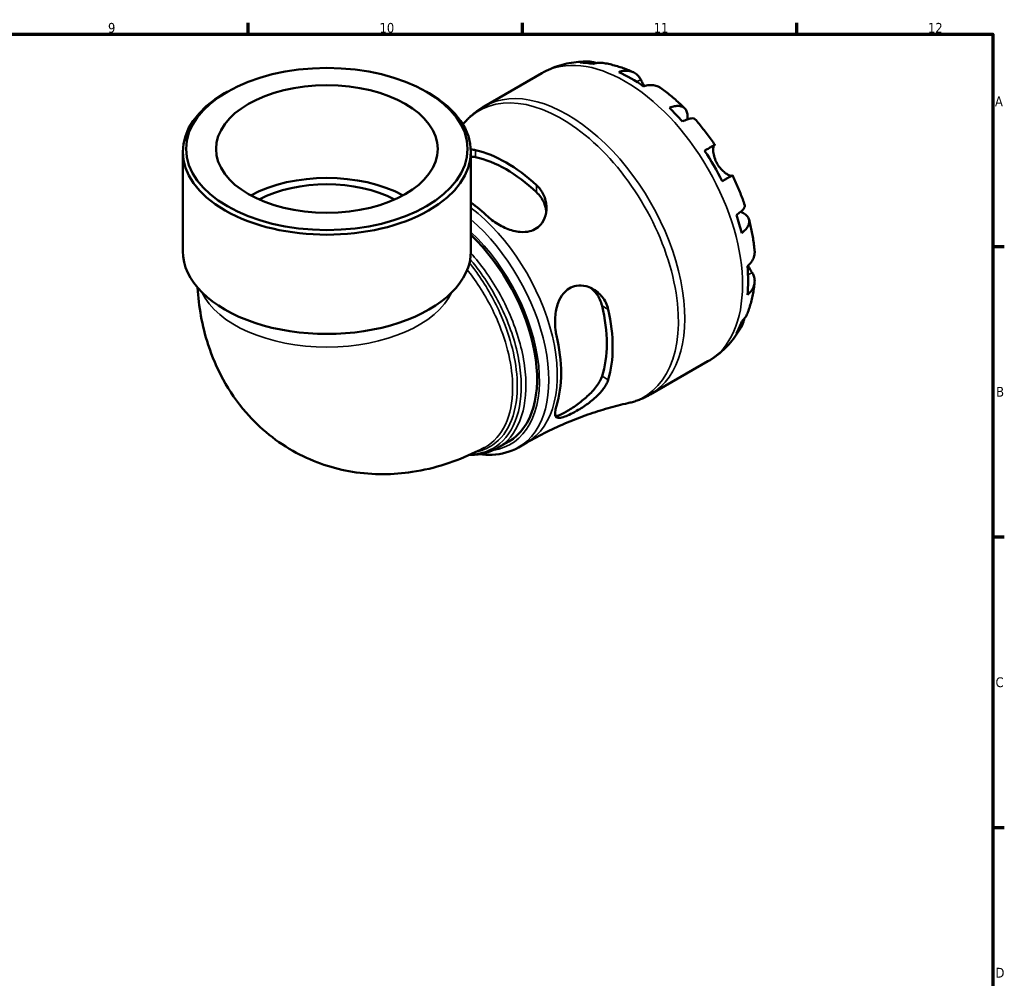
# Model space of a CAD drawing. Header units: millimetres. Extents: x 0 to 902, y 0 to 793.
# Tile 6 of 6: x 572 to 824, y 333 to 578. Entities that reach past the tile are written whole.
import ezdxf

# ---------------------------------------------------------------- set-up
doc = ezdxf.new("R2010")
doc.units = ezdxf.units.MM
for name, color, linetype, lineweight in [('Border (ISO)', 7, 'Continuous', 70), ('Visible (ISO)', 7, 'Continuous', 50), ('Visible Narrow (ISO)', 7, 'Continuous', 35)]:
    doc.layers.add(name, color=color, linetype=linetype, lineweight=lineweight)
doc.styles.add('Note Text (ISO)', font='tahoma.ttf')

# ---------------------------------------------------------------- blocks, each defined once
blk = doc.blocks.new('Borders Default Border')
at = {"layer": 'Border (ISO)'}
for p, q in [((630.75, 574), (630.75, 576.9)), ((700.83, 574), (700.83, 576.9)), ((770.92, 574), (770.92, 576.9)), ((821, 519.75), (823.9, 519.75)), ((821, 445.5), (823.9, 445.5)), ((821, 371.25), (823.9, 371.25))]:
    blk.add_line(p, q, dxfattribs=at)
at = {"layer": 'Border (ISO)', "flags": 128}
blk.add_lwpolyline([(20, 20), (20, 574), (821, 574), (821, 20), (20, 20)], dxfattribs=at)
at = {"layer": 'Border (ISO)', "color": 232, "true_color": 0xca0064, "char_height": 2.5, "attachment_point": 7, "style": 'Note Text (ISO)'}
for s, insert in [('9', (594.88, 574.35)), ('10', (664.29, 574.35)), ('11', (734.37, 574.4)), ('12', (804.46, 574.4)), ('A', (821.59, 555.62)), ('B', (821.89, 481.38)), ('C', (821.73, 407.08)), ('D', (821.73, 332.88))]:
    blk.add_mtext(s, dxfattribs=dict(at, insert=insert))

msp = doc.modelspace()

# ---------------------------------------------------------------- linework, layer by layer
at = {"layer": 'Visible (ISO)'}
for p, q in [((691.057, 555.571), (705.806, 564.065)), ((625.288, 559.268), (624.684, 558.918)), ((676.361, 559.268), (676.965, 558.918)), ((613.998, 518.596), (613.998, 543.981)), ((687.651, 518.596), (687.651, 543.981)), ((733.475, 481.911), (748.224, 490.405)), ((694.456, 468.27), (697.306, 469.911)), ((699.781, 468.394), (701.93, 469.631))]:
    msp.add_line(p, q, dxfattribs=at)
for centre, major_axis, ratio, start_param, end_param in [((728.606, 528.151), (-21.095, 36.633), 0.5780931, 5.8322823, 5.9525576), ((728.606, 528.151), (-21.095, 36.633), 0.5780931, 5.3930671, 5.6063746), ((650.824, 543.981), (-36.826, 0), 0.5758617, 5.5016397, 10.2063236), ((728.606, 528.151), (-21.095, 36.633), 0.5780931, 5.0468841, 5.1671594), ((696.62, 509.732), (19.226, -33.386), 0.5780931, 2.068577, 2.6476794), ((728.606, 528.151), (-21.095, 36.633), 0.5780931, 4.6076689, 4.8209764), ((696.62, 509.732), (18.165, -31.544), 0.5780931, 2.0511308, 2.6651256), ((650.824, 520.967), (-28.328, 0), 0.5758617, 3.9550779, 5.4697001), ((650.824, 520.967), (-25.495, 0), 0.5758617, 3.9669654, 5.4578126), ((684.246, 502.606), (-18.667, 32.415), 0.5780931, 5.2012383, 5.3706295), ((728.606, 528.151), (-21.095, 36.633), 0.5780931, 4.2614859, 4.3817613), ((679.915, 500.112), (17.391, -30.2), 0.5780931, 0, 2.0388007), ((650.824, 518.596), (-36.826, 0), 0.5758617, 0, 3.1415927), ((728.606, 528.151), (-21.095, 36.633), 0.5780931, 3.8222708, 4.0355783), ((696.62, 509.732), (18.165, -31.544), 0.5780931, 0.4803345, 1.0943293), ((696.62, 509.732), (19.226, -33.386), 0.5780931, 0.4977807, 1.076883), ((728.606, 528.151), (21.095, -36.633), 0.5780931, 0.3344951, 0.4547705), ((684.246, 502.606), (-18.667, 32.415), 0.5780931, 3.630442, 4.2274071)]:
    msp.add_ellipse(centre, major_axis=major_axis, ratio=ratio, start_param=start_param, end_param=end_param, dxfattribs=at)
for major_axis in [(35.976, 0), (28.328, 0)]:
    msp.add_ellipse((650.824, 544.676), major_axis=major_axis, ratio=0.5758617, dxfattribs=at)
for points, knots in [([(705.806, 564.065), (706.526, 564.479), (707.271, 564.852), (708.792, 565.51), (709.57, 565.795), (711.146, 566.274), (711.943, 566.469), (713.545, 566.771), (714.35, 566.878), (715.955, 567.011), (716.757, 567.036), (717.553, 567.024)], [5.49972085, 5.49972085, 5.49972085, 5.49972085, 5.56615501, 5.56615501, 5.63258916, 5.63258916, 5.69902332, 5.69902332, 5.76545747, 5.76545747, 5.83189163, 5.83189163, 5.83189163, 5.83189163]), ([(715.528, 566.759), (716.091, 566.918), (716.669, 567.002), (717.752, 567.039), (718.356, 566.991), (719.223, 566.805), (719.493, 566.731), (719.756, 566.643)], [0.21343366, 0.21343366, 0.21343366, 0.21343366, 0.41600999, 0.41600999, 0.62434849, 0.62434849, 0.71922, 0.71922, 0.71922, 0.71922]), ([(721.66, 566.633), (721.238, 566.705), (720.811, 566.729), (719.921, 566.687), (719.384, 566.599), (718.848, 566.437)], [6.10244735, 6.10244735, 6.10244735, 6.10244735, 6.26990562, 6.26990562, 6.47248196, 6.47248196, 6.47248196, 6.47248196]), ([(721.66, 566.633), (722.175, 566.544), (722.686, 566.441), (723.7, 566.208), (724.203, 566.079), (725.201, 565.794), (725.695, 565.64), (726.676, 565.308), (727.162, 565.13), (728.125, 564.753), (728.603, 564.553), (729.076, 564.343)], [5.94784428, 5.94784428, 5.94784428, 5.94784428, 5.99219972, 5.99219972, 6.03655517, 6.03655517, 6.08091061, 6.08091061, 6.12526605, 6.12526605, 6.16962149, 6.16962149, 6.16962149, 6.16962149]), ([(725.424, 564.347), (725.933, 564.519), (726.43, 564.624), (727.324, 564.709), (727.8, 564.694), (728.69, 564.516), (729.103, 564.354), (729.798, 563.948), (730.144, 563.666), (730.669, 563.055), (730.869, 562.755), (731.034, 562.441)], [0.21343841, 0.21343841, 0.21343841, 0.21343841, 0.41559978, 0.41559978, 0.62400044, 0.62400044, 0.8324011, 0.8324011, 1.04178819, 1.04178819, 1.20124236, 1.20124236, 1.20124236, 1.20124236]), ([(731.034, 562.441), (731.103, 562.31), (731.178, 562.168), (731.34, 561.868), (731.426, 561.709), (731.635, 561.334), (731.761, 561.114), (731.923, 560.838), (731.951, 560.791), (731.98, 560.744)], [-0.72877811, -0.72877811, -0.72877811, -0.72877811, -0.65864576, -0.65864576, -0.58948737, -0.58948737, -0.50282865, -0.50282865, -0.48506763, -0.48506763, -0.48506763, -0.48506763]), ([(736.096, 560.304), (736.003, 560.37), (735.908, 560.431), (735.467, 560.689), (735.054, 560.851), (734.164, 561.029), (733.688, 561.044), (732.794, 560.959), (732.297, 560.854), (731.788, 560.682)], [5.814227, 5.814227, 5.814227, 5.814227, 5.87111315, 5.87111315, 6.07951382, 6.07951382, 6.28791448, 6.28791448, 6.49007585, 6.49007585, 6.49007585, 6.49007585]), ([(736.096, 560.304), (736.532, 559.994), (736.964, 559.676), (737.819, 559.023), (738.242, 558.689), (739.079, 558.004), (739.493, 557.654), (740.312, 556.939), (740.717, 556.574), (741.519, 555.83), (741.915, 555.451), (742.306, 555.065)], [0.11624927, 0.11624927, 0.11624927, 0.11624927, 0.1612114, 0.1612114, 0.20617354, 0.20617354, 0.25113567, 0.25113567, 0.2960978, 0.2960978, 0.34105993, 0.34105993, 0.34105993, 0.34105993]), ([(686.267, 551.727), (686.544, 552.028), (686.83, 552.321), (687.42, 552.891), (687.723, 553.167), (688.348, 553.702), (688.668, 553.96), (689.325, 554.456), (689.662, 554.694), (690.349, 555.148), (690.7, 555.365), (691.057, 555.571)], [5.3197767, 5.3197767, 5.3197767, 5.3197767, 5.35576553, 5.35576553, 5.39175436, 5.39175436, 5.42774319, 5.42774319, 5.46373202, 5.46373202, 5.49972085, 5.49972085, 5.49972085, 5.49972085]), ([(738.365, 555.198), (738.849, 555.39), (739.307, 555.523), (740.109, 555.677), (740.523, 555.707), (741.264, 555.638), (741.59, 555.539), (742.111, 555.261), (742.352, 555.055), (742.724, 554.526), (742.854, 554.204), (743.003, 553.532), (743.034, 553.12), (742.998, 552.526), (742.984, 552.384), (742.966, 552.239)], [0.2134337, 0.2134337, 0.2134337, 0.2134337, 0.41601, 0.41601, 0.6243485, 0.6243485, 0.832687, 0.832687, 1.0415719, 1.0415719, 1.2504568, 1.2504568, 1.4601279, 1.4601279, 1.5239813, 1.5239813, 1.5239813, 1.5239813]), ([(744.916, 552.313), (744.84, 552.397), (744.735, 552.455), (744.441, 552.533), (744.203, 552.538), (743.615, 552.445), (743.266, 552.347), (742.56, 552.093), (742.141, 551.917), (741.684, 551.697)], [5.70165265, 5.70165265, 5.70165265, 5.70165265, 5.85322864, 5.85322864, 6.06156713, 6.06156713, 6.26990562, 6.26990562, 6.47248196, 6.47248196, 6.47248196, 6.47248196]), ([(744.916, 552.314), (745.281, 551.903), (745.64, 551.487), (746.35, 550.642), (746.7, 550.214), (747.388, 549.348), (747.728, 548.91), (748.395, 548.023), (748.724, 547.574), (749.37, 546.667), (749.687, 546.209), (749.998, 545.746)], [0.44390917, 0.44390917, 0.44390917, 0.44390917, 0.48833164, 0.48833164, 0.5327541, 0.5327541, 0.57717656, 0.57717656, 0.62159902, 0.62159902, 0.66602149, 0.66602149, 0.66602149, 0.66602149]), ([(747.372, 544.244), (747.808, 544.495), (748.193, 544.716), (748.825, 545.079), (749.124, 545.25), (749.592, 545.518), (749.76, 545.614), (749.962, 545.728), (750.013, 545.756), (749.98, 545.734), (749.926, 545.702), (749.841, 545.652)], [0.21343841, 0.21343841, 0.21343841, 0.21343841, 0.41559978, 0.41559978, 0.62400044, 0.62400044, 0.8324011, 0.8324011, 1.04178819, 1.04178819, 1.20124236, 1.20124236, 1.20124236, 1.20124236]), ([(749.841, 545.652), (749.819, 545.639), (749.798, 545.621), (749.734, 545.542), (749.694, 545.458), (749.625, 545.224), (749.598, 545.07), (749.561, 544.622), (749.563, 544.301), (749.644, 543.493), (749.738, 542.996), (750.064, 541.944), (750.298, 541.399), (750.595, 540.883)], [-0.72474413, -0.72474413, -0.72474413, -0.72474413, -0.68292689, -0.68292689, -0.58946764, -0.58946764, -0.49014387, -0.49014387, -0.34933517, -0.34933517, -0.17856496, -0.17856496, 0, 0, 0, 0]), ([(750.595, 540.883), (750.766, 540.588), (750.955, 540.305), (751.377, 539.755), (751.609, 539.493), (752.168, 538.937), (752.495, 538.668), (753.096, 538.247), (753.367, 538.094), (753.759, 537.918), (753.899, 537.87), (754.127, 537.821), (754.215, 537.818), (754.284, 537.835), (754.288, 537.836), (754.291, 537.837)], [0, 0, 0, 0, 0.10230486, 0.10230486, 0.2116531, 0.2116531, 0.35868741, 0.35868741, 0.49861539, 0.49861539, 0.59613895, 0.59613895, 0.69034298, 0.69034298, 0.69546075, 0.69546075, 0.69546075, 0.69546075]), ([(754.498, 537.952), (754.497, 537.953), (754.447, 537.925), (754.26, 537.819), (754.092, 537.723), (753.624, 537.456), (753.325, 537.284), (752.693, 536.922), (752.308, 536.7), (751.872, 536.45)], [5.6921627, 5.6921627, 5.6921627, 5.6921627, 5.87111315, 5.87111315, 6.07951382, 6.07951382, 6.28791448, 6.28791448, 6.49007585, 6.49007585, 6.49007585, 6.49007585]), ([(754.498, 537.952), (754.743, 537.451), (754.981, 536.947), (755.444, 535.934), (755.668, 535.425), (756.103, 534.403), (756.313, 533.89), (756.719, 532.86), (756.915, 532.343), (757.292, 531.306), (757.473, 530.786), (757.646, 530.265)], [0.90478121, 0.90478121, 0.90478121, 0.90478121, 0.94920516, 0.94920516, 0.9936291, 0.9936291, 1.03805305, 1.03805305, 1.082477, 1.082477, 1.12690095, 1.12690095, 1.12690095, 1.12690095]), ([(704.398, 535.438), (704.795, 535.073), (705.149, 534.673), (706.059, 533.413), (706.484, 532.484), (706.986, 530.479), (707.033, 529.397), (706.698, 527.445), (706.359, 526.565), (705.451, 525.262), (704.976, 524.788), (703.891, 524.064), (703.306, 523.808), (701.899, 523.453), (701.075, 523.404), (699.07, 523.573), (697.886, 523.893), (695.553, 524.847), (694.407, 525.496), (692.898, 526.592), (692.442, 526.966), (692.024, 527.355)], [-3.0690004, -3.0690004, -3.0690004, -3.0690004, -2.8925207, -2.8925207, -2.5497527, -2.5497527, -2.1788499, -2.1788499, -1.8462582, -1.8462582, -1.6052128, -1.6052128, -1.3815541, -1.3815541, -1.1106237, -1.1106237, -0.740086, -0.740086, -0.3511267, -0.3511267, -0.1649335, -0.1649335, -0.1649335, -0.1649335]), ([(704.398, 533.62), (705.208, 532.857), (705.889, 531.906), (706.633, 530.189), (706.825, 529.461), (706.91, 528.754)], [-1.38552734, -1.38552734, -1.38552734, -1.38552734, -1.02525645, -1.02525645, -0.77948326, -0.77948326, -0.77948326, -0.77948326]), ([(755.485, 527.793), (755.905, 528.078), (756.268, 528.35), (756.842, 528.832), (757.103, 529.083), (757.48, 529.542), (757.595, 529.749), (757.677, 530.04), (757.68, 530.159), (757.646, 530.265)], [0.21343366, 0.21343366, 0.21343366, 0.21343366, 0.41600999, 0.41600999, 0.62434849, 0.62434849, 0.83268698, 0.83268698, 0.98494747, 0.98494747, 0.98494747, 0.98494747]), ([(756.578, 528.611), (756.726, 528.55), (756.869, 528.486), (757.412, 528.217), (757.752, 527.986), (758.258, 527.524), (758.471, 527.252), (758.74, 526.67), (758.797, 526.36), (758.776, 525.773), (758.697, 525.443), (758.384, 524.77), (758.15, 524.429), (757.615, 523.814), (757.269, 523.485), (756.86, 523.163)], [5.1559849, 5.1559849, 5.1559849, 5.1559849, 5.2257877, 5.2257877, 5.4354588, 5.4354588, 5.6443437, 5.6443437, 5.8532286, 5.8532286, 6.0615671, 6.0615671, 6.2699056, 6.2699056, 6.472482, 6.472482, 6.472482, 6.472482]), ([(758.725, 526.629), (758.864, 526.097), (758.994, 525.564), (759.239, 524.498), (759.352, 523.964), (759.562, 522.897), (759.659, 522.363), (759.834, 521.296), (759.912, 520.762), (760.051, 519.695), (760.111, 519.162), (760.162, 518.629)], [1.22971803, 1.22971803, 1.22971803, 1.22971803, 1.27467611, 1.27467611, 1.31963419, 1.31963419, 1.36459227, 1.36459227, 1.40955035, 1.40955035, 1.45450843, 1.45450843, 1.45450843, 1.45450843]), ([(758.328, 514.715), (758.732, 515.068), (759.072, 515.444), (759.594, 516.173), (759.82, 516.592), (760.113, 517.448), (760.18, 517.885), (760.179, 518.397), (760.173, 518.512), (760.162, 518.629)], [0.21343841, 0.21343841, 0.21343841, 0.21343841, 0.41559978, 0.41559978, 0.62400044, 0.62400044, 0.8324011, 0.8324011, 0.89094993, 0.89094993, 0.89094993, 0.89094993]), ([(758.478, 514.849), (758.574, 514.676), (758.669, 514.508), (758.893, 514.125), (759.017, 513.917), (759.259, 513.521), (759.374, 513.337), (759.484, 513.162), (759.489, 513.154), (759.495, 513.145)], [-2.64714665, -2.64714665, -2.64714665, -2.64714665, -2.58338701, -2.58338701, -2.49547573, -2.49547573, -2.40310236, -2.40310236, -2.39831682, -2.39831682, -2.39831682, -2.39831682]), ([(759.495, 513.145), (759.684, 512.846), (759.843, 512.524), (760.107, 511.767), (760.178, 511.329), (760.18, 510.527), (760.113, 510.09), (759.82, 509.234), (759.594, 508.815), (759.072, 508.086), (758.732, 507.71), (758.328, 507.357)], [5.50227189, 5.50227189, 5.50227189, 5.50227189, 5.66172607, 5.66172607, 5.87111315, 5.87111315, 6.07951382, 6.07951382, 6.28791448, 6.28791448, 6.49007585, 6.49007585, 6.49007585, 6.49007585]), ([(617.795, 509.217), (618.077, 504.469), (618.884, 499.573), (622.41, 488.71), (625.516, 482.657), (633.702, 473.259), (638.098, 469.676), (647.556, 464.588), (652.504, 462.966), (662.662, 461.307), (667.832, 461.401), (678.537, 463.011), (683.883, 464.835), (689.515, 467.531), (690.3, 467.927), (691.071, 468.336)], [3.2078499, 3.2078499, 3.2078499, 3.2078499, 3.4478505, 3.4478505, 3.7323688, 3.7323688, 3.9456415, 3.9456415, 4.1435819, 4.1435819, 4.3597968, 4.3597968, 4.628528, 4.628528, 4.6728818, 4.6728818, 4.6728818, 4.6728818]), ([(709.526, 497.041), (709.425, 497.481), (709.343, 497.937), (709.144, 499.467), (709.111, 500.579), (709.286, 502.957), (709.532, 504.219), (710.294, 506.243), (710.733, 507.046), (711.725, 508.247), (712.221, 508.683), (713.336, 509.355), (713.94, 509.579), (715.393, 509.842), (716.242, 509.8), (718.15, 509.334), (719.184, 508.795), (720.915, 507.345), (721.626, 506.448), (722.39, 504.872), (722.593, 504.294), (722.728, 503.69)], [-3.0363587, -3.0363587, -3.0363587, -3.0363587, -2.8894148, -2.8894148, -2.5572647, -2.5572647, -2.1741009, -2.1741009, -1.879968, -1.879968, -1.6513063, -1.6513063, -1.4206595, -1.4206595, -1.1188799, -1.1188799, -0.7200228, -0.7200228, -0.3372352, -0.3372352, -0.1349692, -0.1349692, -0.1349692, -0.1349692]), ([(718.178, 509.223), (718.754, 508.792), (719.294, 508.257), (720.415, 506.746), (720.899, 505.679), (721.156, 504.596)], [3.49714685, 3.49714685, 3.49714685, 3.49714685, 3.74504994, 3.74504994, 4.10532083, 4.10532083, 4.10532083, 4.10532083]), ([(760.159, 510.525), (760.105, 510.01), (760.04, 509.496), (759.887, 508.473), (759.799, 507.963), (759.598, 506.947), (759.485, 506.441), (759.235, 505.435), (759.097, 504.935), (758.794, 503.94), (758.629, 503.445), (758.45, 502.955)], [1.68441091, 1.68441091, 1.68441091, 1.68441091, 1.7287646, 1.7287646, 1.77311828, 1.77311828, 1.81747196, 1.81747196, 1.86182565, 1.86182565, 1.90617933, 1.90617933, 1.90617933, 1.90617933]), ([(757.512, 501.302), (757.455, 501.018), (757.381, 500.734), (757.103, 499.879), (756.842, 499.333), (756.268, 498.416), (755.905, 497.959), (755.485, 497.552)], [5.96209639, 5.96209639, 5.96209639, 5.96209639, 6.06156713, 6.06156713, 6.26990562, 6.26990562, 6.47248196, 6.47248196, 6.47248196, 6.47248196]), ([(756.86, 500.598), (757.269, 500.98), (757.615, 501.4), (758.101, 502.155), (758.299, 502.545), (758.45, 502.955)], [0.21343366, 0.21343366, 0.21343366, 0.21343366, 0.41600999, 0.41600999, 0.58712471, 0.58712471, 0.58712471, 0.58712471]), ([(756.747, 499.202), (756.358, 498.497), (755.933, 497.807), (755.008, 496.466), (754.509, 495.815), (753.436, 494.563), (752.863, 493.962), (751.647, 492.824), (751.004, 492.286), (749.657, 491.287), (748.953, 490.825), (748.224, 490.405)], [2.02205028, 2.02205028, 2.02205028, 2.02205028, 2.08926586, 2.08926586, 2.15648145, 2.15648145, 2.22369703, 2.22369703, 2.29091262, 2.29091262, 2.3581282, 2.3581282, 2.3581282, 2.3581282]), ([(721.156, 486.61), (720.899, 485.821), (720.415, 484.927), (719.088, 483.146), (718.247, 482.256), (716.573, 480.726), (715.633, 479.969), (713.764, 478.619), (712.837, 478.023), (712.054, 477.572), (711.27, 477.12), (710.552, 476.769), (709.71, 476.491), (709.466, 476.441), (709.262, 476.432)], [-1.3855273, -1.3855273, -1.3855273, -1.3855273, -1.0252564, -1.0252564, -0.6649856, -0.6649856, -0.3324928, -0.3324928, 0, 0, 0, 0.3324928, 0.3324928, 0.5023996, 0.5023996, 0.5023996, 0.5023996]), ([(722.728, 485.704), (722.61, 485.314), (722.44, 484.914), (721.803, 483.726), (721.209, 482.938), (719.723, 481.353), (718.808, 480.558), (716.948, 479.159), (716.016, 478.542), (714.431, 477.598), (713.783, 477.244), (712.612, 476.663), (712.097, 476.435), (711.085, 476.06), (710.63, 475.945), (709.773, 475.895), (709.458, 476.043), (709.117, 476.701), (709.106, 477.229), (709.302, 478.271), (709.398, 478.646), (709.526, 479.054)], [-3.0690004, -3.0690004, -3.0690004, -3.0690004, -2.8925207, -2.8925207, -2.5497527, -2.5497527, -2.1788499, -2.1788499, -1.8462582, -1.8462582, -1.6052128, -1.6052128, -1.3815541, -1.3815541, -1.1106237, -1.1106237, -0.740086, -0.740086, -0.3511267, -0.3511267, -0.1649335, -0.1649335, -0.1649335, -0.1649335]), ([(733.475, 481.911), (733.117, 481.706), (732.754, 481.511), (732.016, 481.145), (731.641, 480.974), (730.882, 480.654), (730.498, 480.506), (729.723, 480.235), (729.331, 480.111), (728.542, 479.886), (728.145, 479.786), (727.746, 479.698)], [2.3581282, 2.3581282, 2.3581282, 2.3581282, 2.39411703, 2.39411703, 2.43010586, 2.43010586, 2.46609469, 2.46609469, 2.50208352, 2.50208352, 2.53807235, 2.53807235, 2.53807235, 2.53807235]), ([(701.93, 469.631), (703.609, 470.598), (705.317, 471.512), (708.769, 473.223), (710.512, 474.021), (714.007, 475.492), (715.759, 476.166), (719.244, 477.387), (720.977, 477.935), (724.4, 478.907), (726.09, 479.332), (727.746, 479.698)], [2.3581282, 2.3581282, 2.3581282, 2.3581282, 2.39411703, 2.39411703, 2.43010586, 2.43010586, 2.46609469, 2.46609469, 2.50208352, 2.50208352, 2.53807235, 2.53807235, 2.53807235, 2.53807235]), ([(694.456, 468.27), (693.435, 467.682), (692.332, 467.236), (690.013, 466.643), (688.798, 466.496), (687.468, 466.493), (687.387, 466.494), (687.305, 466.495)], [3.92893678, 3.92893678, 3.92893678, 3.92893678, 4.08889654, 4.08889654, 4.24885629, 4.24885629, 4.25926298, 4.25926298, 4.25926298, 4.25926298]), ([(699.781, 468.394), (697.778, 467.24), (695.483, 466.608), (692.012, 466.469), (690.945, 466.524), (689.863, 466.671)], [2.3581282, 2.3581282, 2.3581282, 2.3581282, 2.65215903, 2.65215903, 2.77810467, 2.77810467, 2.77810467, 2.77810467])]:
    msp.add_open_spline(points, degree=3, knots=knots, dxfattribs=at)
for points in [[(686.267, 551.727), (686.041, 551.481), (685.812, 551.235), (685.581, 550.99)], [(687.638, 544.55), (688.065, 544.534), (688.469, 544.483), (688.842, 544.396)], [(687.65, 542.718), (688.081, 542.7), (688.482, 542.653), (688.842, 542.578)]]:
    msp.add_open_spline(points, degree=3, dxfattribs=at)
at = {"layer": 'Visible Narrow (ISO)'}
for p, q in [((731.034, 562.441), (730.021, 561.858)), ((688.842, 542.578), (688.842, 544.396)), ((749.841, 545.652), (747.379, 544.234)), ((704.398, 535.438), (704.398, 533.62)), ((759.495, 513.145), (758.466, 512.552)), ((721.156, 504.596), (722.728, 503.69)), ((722.728, 485.704), (721.156, 486.61))]:
    msp.add_line(p, q, dxfattribs=at)
for centre, major_axis, ratio, start_param, end_param in [((727.015, 527.235), (-21.209, 36.83), 0.5780931, 3.1415927, 6.2831853), ((712.266, 518.741), (21.209, -36.83), 0.5780931, 0, 3.1415927), ((710.794, 517.893), (-21.08, 36.605), 0.5780931, 2.9616485, 6.4631295), ((683.267, 502.042), (18.664, -32.41), 0.5780931, 0, 2.1915733), ((681.117, 500.804), (18.664, -32.41), 0.5780931, 0, 2.1084735), ((679.915, 500.112), (17.815, -30.937), 0.5780931, 6.0551099, 8.3298484), ((650.824, 513.118), (33.144, 0), 0.5758617, 3.409976, 6.0148019)]:
    msp.add_ellipse(centre, major_axis=major_axis, ratio=ratio, start_param=start_param, end_param=end_param, dxfattribs=at)
for points, knots in [([(687.464, 516.462), (688.431, 515.313), (689.364, 514.11), (692.734, 509.39), (694.879, 505.573), (698.363, 497.394), (699.603, 493.019), (700.721, 484.745), (700.586, 480.857), (698.894, 474.066), (697.251, 471.244), (692.955, 467.661), (690.419, 466.725), (687.581, 466.619)], [2.0509568, 2.0509568, 2.0509568, 2.0509568, 2.185981, 2.185981, 2.5616979, 2.5616979, 2.9729818, 2.9729818, 3.3881504, 3.3881504, 3.8283492, 3.8283492, 4.2251165, 4.2251165, 4.2251165, 4.2251165]), ([(694.455, 468.271), (695.041, 468.608), (695.597, 468.995), (698.413, 471.344), (700.079, 474.208), (701.792, 481.098), (701.927, 485.044), (700.784, 493.436), (699.521, 497.873), (695.971, 506.161), (693.786, 510.027), (690.114, 515.115), (688.902, 516.625), (687.638, 518.04)], [-3.9289368, -3.9289368, -3.9289368, -3.9289368, -3.8283492, -3.8283492, -3.3881504, -3.3881504, -2.9729818, -2.9729818, -2.5616979, -2.5616979, -2.185981, -2.185981, -2.016301, -2.016301, -2.016301, -2.016301]), ([(686.7, 513.808), (687.185, 513.192), (687.658, 512.565), (689.312, 510.281), (690.424, 508.565), (692.44, 505.065), (693.346, 503.284), (695.364, 498.744), (696.336, 495.957), (697.768, 490.307), (698.19, 487.452), (698.395, 481.203), (697.915, 477.949), (695.83, 472.557), (694.224, 470.421), (691.82, 468.762), (691.452, 468.538), (691.071, 468.337)], [-2.5993497, -2.5993497, -2.5993497, -2.5993497, -2.5283366, -2.5283366, -2.3450304, -2.3450304, -2.1652324, -2.1652324, -1.8922875, -1.8922875, -1.6018565, -1.6018565, -1.2145915, -1.2145915, -0.8269612, -0.8269612, -0.7597659, -0.7597659, -0.7597659, -0.7597659]), ([(688.88, 467.229), (690.484, 467.542), (691.959, 468.153), (695.341, 470.488), (696.974, 472.659), (699.099, 478.138), (699.592, 481.445), (699.399, 487.798), (698.979, 490.701), (697.548, 496.448), (696.575, 499.284), (694.564, 503.906), (693.661, 505.72), (691.664, 509.285), (690.566, 511.035), (688.714, 513.696), (688.005, 514.656), (687.278, 515.587)], [0.5849148, 0.5849148, 0.5849148, 0.5849148, 0.8269612, 0.8269612, 1.2145915, 1.2145915, 1.6018565, 1.6018565, 1.8922875, 1.8922875, 2.1652324, 2.1652324, 2.3450304, 2.3450304, 2.5283366, 2.5283366, 2.63611, 2.63611, 2.63611, 2.63611])]:
    msp.add_open_spline(points, degree=3, knots=knots, dxfattribs=at)

# ---------------------------------------------------------------- block references
msp.add_blockref('Borders Default Border', (0, 0))

doc.saveas('drawing.dxf')
